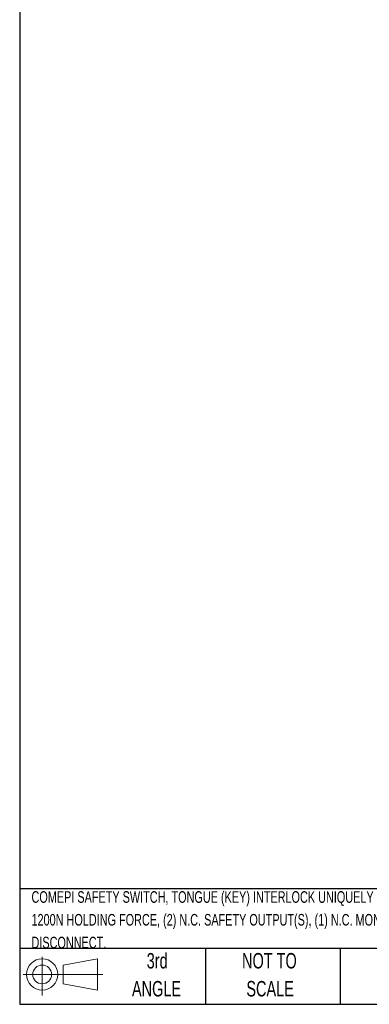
# Model space of a CAD drawing. Header units: millimetres. Extents: x 13 to 546, y 13 to 419.
# Tile 1 of 13: x 13 to 108, y 13 to 282. Entities that reach past the tile are written whole.
import ezdxf

# ---------------------------------------------------------------- set-up
doc = ezdxf.new("R2010")
doc.units = ezdxf.units.MM
doc.header["$LTSCALE"] = 2
doc.layers.add('TEXT', color=140, linetype='Continuous', lineweight=25)
doc.styles.add('SLDTEXTSTYLE0', font='TXT', dxfattribs={"width": 0.7})

# ---------------------------------------------------------------- blocks, each defined once
blk = doc.blocks.new('Block11')
at = {"color": 7, "linetype": 'Continuous', "lineweight": 18}
for p, q in [((5.18, 10.62), (5.18, 0)), ((10.96, 8.33), (20.35, 10.06)), ((10.96, 3.19), (10.96, 8.33)), ((20.35, 10.06), (20.35, 1.46)), ((0, 5.76), (21.75, 5.76)), ((10.96, 3.19), (20.35, 1.46))]:
    blk.add_line(p, q, dxfattribs=at)
for radius in [4.3, 2.57]:
    blk.add_circle((5.18, 5.76), radius, dxfattribs=at)
blk = doc.blocks.new('Block12')
at = {"color": 7, "linetype": 'Continuous'}
blk.add_blockref('Block11', (0, 0), dxfattribs=at)
blk = doc.blocks.new('SW_NOTE_0')
at = {"layer": 'TEXT', "color": 0, "char_height": 3.175, "attachment_point": 1, "style": 'SLDTEXTSTYLE0'}
for s, insert in [('COMEPI SAFETY SWITCH, TONGUE (KEY) INTERLOCK UNIQUELY CODED RFID, SOLENOID, 24 VDC TO LOCK, 270-DEGREE FIXED HEAD,', (0, 4.09)), ('1200N HOLDING FORCE, (2) N.C. SAFETY OUTPUT(S), (1) N.C. MONITORING OUTPUT(S), THERMOPLASTIC BODY, 8-PIN M12 QUICK-', (0, -2.14)), ('DISCONNECT.', (0, -8.37))]:
    blk.add_mtext(s, dxfattribs=dict(at, insert=insert))
blk = doc.blocks.new('SW_NOTE_0_4')
at = {"layer": 'TEXT', "color": 0, "char_height": 4.233, "attachment_point": 2, "style": 'SLDTEXTSTYLE0'}
for s, insert in [('NOT TO', (10.52, 5.46)), ('SCALE', (10.71, -2.19))]:
    blk.add_mtext(s, dxfattribs=dict(at, insert=insert))
blk = doc.blocks.new('SW_NOTE_0_5')
at = {"layer": 'TEXT', "color": 0, "char_height": 4.233, "attachment_point": 2, "style": 'SLDTEXTSTYLE0'}
for s, insert in [('3rd', (4.63, 5.46)), ('ANGLE', (4.44, -2.19))]:
    blk.add_mtext(s, dxfattribs=dict(at, insert=insert))

msp = doc.modelspace()

# ---------------------------------------------------------------- linework, layer by layer
at = {"layer": 'TEXT'}
for p, q in [((12.7, 419.1), (12.7, 12.7)), ((546.1, 44.252), (12.7, 44.252)), ((546.1, 27.94), (12.7, 27.94)), ((63.5, 27.94), (63.5, 12.7)), ((100.423, 27.94), (100.423, 12.7)), ((12.7, 12.7), (546.1, 12.7))]:
    msp.add_line(p, q, dxfattribs=at)

# ---------------------------------------------------------------- block references
for name, p in [('SW_NOTE_0', (15.931, 39.554)), ('SW_NOTE_0_5', (45.695, 21.271)), ('Block12', (13.676, 15.108)), ('SW_NOTE_0_4', (70.514, 21.271))]:
    msp.add_blockref(name, p, dxfattribs=at)

doc.saveas('drawing.dxf')
